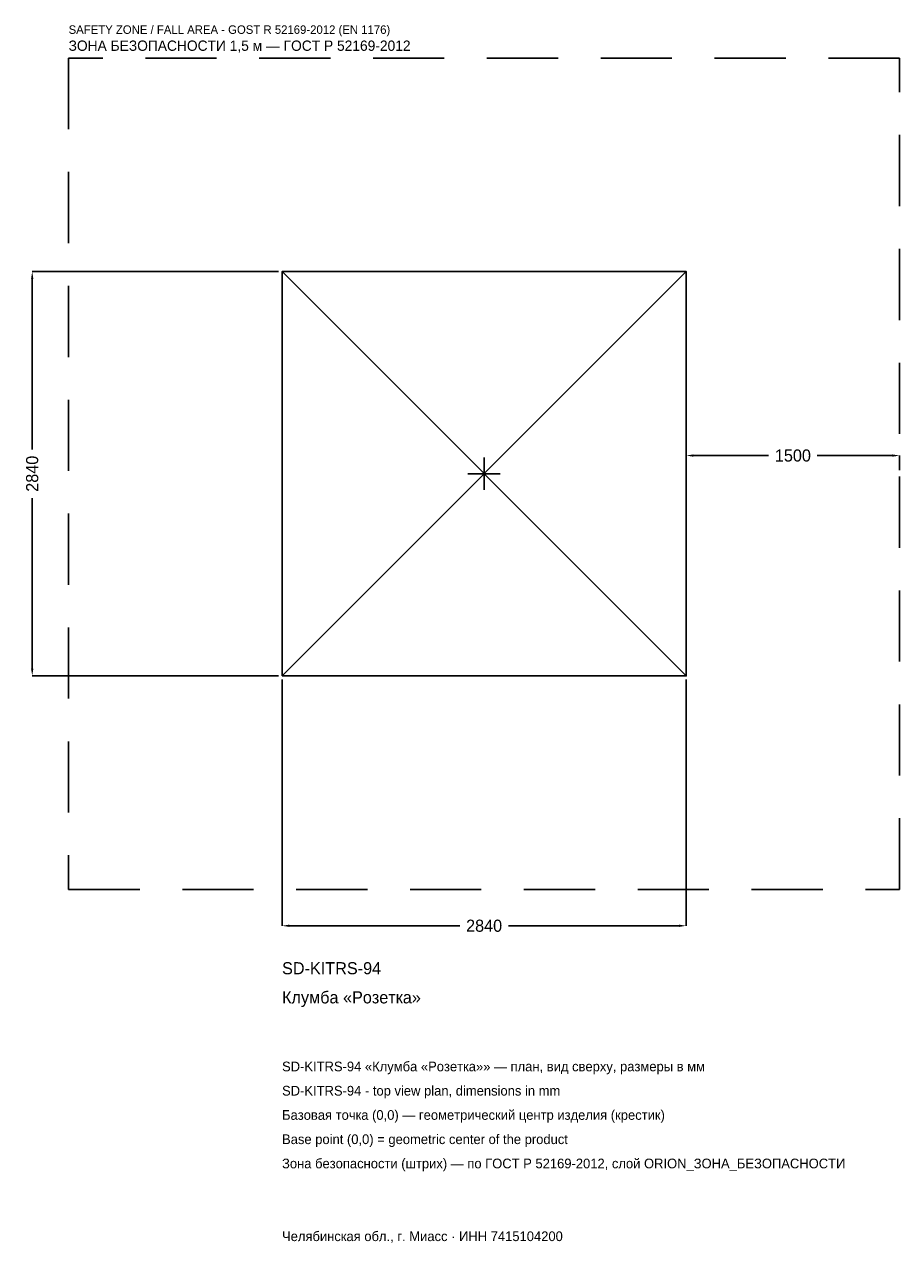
# Model space of a CAD drawing. Header units: metres. Extents: x -3231 to 2920, y -5408 to 3157.
import ezdxf

# ---------------------------------------------------------------- set-up
doc = ezdxf.new("R2010")
doc.units = ezdxf.units.M
doc.linetypes.add('DASHED', pattern=[800, 500, -300])
for name, color, linetype in [('ЗСК_ДАННЫЕ', 3, 'Continuous'), ('ЗСК_ЗОНА_БЕЗОПАСНОСТИ', 1, 'Continuous'), ('ЗСК_КОНТУР', 7, 'Continuous'), ('ЗСК_РАЗМЕРЫ', 8, 'Continuous')]:
    doc.layers.add(name, color=color, linetype=linetype)
doc.dimstyles.new('ORION', dxfattribs={"dimtxt": 85.2, "dimasz": 51.12, "dimexe": 1.25, "dimexo": 25.56, "dimtad": 1, "dimdec": 0, "dimcen": 2.5, "dimazin": 3, "dimtfac": 1, "dimtmove": 0, "dimatfit": 3})

# ---------------------------------------------------------------- blocks, each defined once
blk = doc.blocks.new('_CLOSEDFILLED')
at = {"color": 0, "linetype": 'BYBLOCK'}
blk.add_solid([(-1, 0.16), (0, 0), (-1, -0.16)], dxfattribs=at)
blk = doc.blocks.new('*D1')
for p, q in [((-1420, -1445.56), (-1420, -3175.6)), ((1420, -1445.56), (1420, -3175.6)), ((-1368.88, -3175.6), (-170.4, -3175.6)), ((170.4, -3175.6), (1368.88, -3175.6))]:
    blk.add_line(p, q)
at = {"layer": 'Defpoints'}
for p in [(-1420, -1420), (1420, -1420), (-1420, -3175.6)]:
    blk.add_point(p, dxfattribs=at)
at = {"layer": 'ЗСК_РАЗМЕРЫ', "xscale": 51.12, "yscale": 51.12, "rotation": 180}
blk.add_blockref('_CLOSEDFILLED', (-1420, -3175.6), dxfattribs=at)
at = {"layer": 'ЗСК_РАЗМЕРЫ', "xscale": 51.12, "yscale": 51.12}
blk.add_blockref('_CLOSEDFILLED', (1420, -3175.6), dxfattribs=at)
at = {"layer": 'ЗСК_РАЗМЕРЫ', "insert": (0, -3175.6), "char_height": 85.2, "attachment_point": 5}
blk.add_mtext('2840', dxfattribs=at)
blk = doc.blocks.new('*D2')
for p, q in [((-1445.56, 1420), (-3175.6, 1420)), ((-3175.6, 170.4), (-3175.6, 1368.88)), ((-3175.6, -1368.88), (-3175.6, -170.4)), ((-1445.56, -1420), (-3175.6, -1420))]:
    blk.add_line(p, q)
at = {"layer": 'Defpoints'}
for p in [(-1420, 1420), (-3175.6, -1420), (-1420, -1420)]:
    blk.add_point(p, dxfattribs=at)
at = {"layer": 'ЗСК_РАЗМЕРЫ', "xscale": 51.12, "yscale": 51.12}
for p, rotation in [((-3175.6, 1420), 90), ((-3175.6, -1420), 270)]:
    blk.add_blockref('_CLOSEDFILLED', p, dxfattribs=dict(at, rotation=rotation))
at = {"layer": 'ЗСК_РАЗМЕРЫ', "insert": (-3175.6, 0), "char_height": 85.2, "attachment_point": 5, "rotation": 90}
blk.add_mtext('2840', dxfattribs=at)
blk = doc.blocks.new('*D3')
for p, q in [((1420, 25.56), (1420, 127.8)), ((1471.12, 127.8), (1999.6, 127.8)), ((2340.4, 127.8), (2868.88, 127.8)), ((2920, 25.56), (2920, 127.8))]:
    blk.add_line(p, q)
at = {"layer": 'Defpoints'}
for p in [(1420, 127.8), (1420, 0), (2920, 0)]:
    blk.add_point(p, dxfattribs=at)
at = {"layer": 'ЗСК_РАЗМЕРЫ', "xscale": 51.12, "yscale": 51.12, "rotation": 180}
blk.add_blockref('_CLOSEDFILLED', (1420, 127.8), dxfattribs=at)
at = {"layer": 'ЗСК_РАЗМЕРЫ', "xscale": 51.12, "yscale": 51.12}
blk.add_blockref('_CLOSEDFILLED', (2920, 127.8), dxfattribs=at)
at = {"layer": 'ЗСК_РАЗМЕРЫ', "insert": (2170, 127.8), "char_height": 85.2, "attachment_point": 5}
blk.add_mtext('1500', dxfattribs=at)
blk = doc.blocks.new('ОРИОН SD-KITRS-94 Клумба Розетка')
at = {"layer": 'ЗСК_ЗОНА_БЕЗОПАСНОСТИ', "linetype": 'DASHED'}
blk.add_lwpolyline([(-2920, -2920), (2920, -2920), (2920, 2920), (-2920, 2920)], close=True, dxfattribs=at)
at = {"layer": 'ЗСК_КОНТУР'}
for p, q in [((-1420, -1420), (1420, 1420)), ((-1420, 1420), (1420, -1420))]:
    blk.add_line(p, q, dxfattribs=at)
blk.add_lwpolyline([(-1420, -1420), (1420, -1420), (1420, 1420), (-1420, 1420)], close=True, dxfattribs=at)
at = {"layer": 'ЗСК_РАЗМЕРЫ'}
for p, q in [((0, -113.6), (0, 113.6)), ((-113.6, 0), (113.6, 0))]:
    blk.add_line(p, q, dxfattribs=at)
at = {"layer": 'ЗСК_ДАННЫЕ'}
for tag, p in [('АРТИКУЛ', (-1420, -3516.4)), ('НАИМЕНОВАНИЕ', (-1420, -3720.88))]:
    blk.add_attdef(tag, p, '', height=85.2, dxfattribs=at)
at = {"layer": 'ЗСК_ДАННЫЕ', "flags": 1}
for tag, p in [('ПРОИЗВОДИТЕЛЬ', (-1420, -3925.36)), ('ТЕЛЕФОН', (-1420, -4129.84)), ('САЙТ', (-1420, -4538.8)), ('АДРЕС', (-1420, -4743.28)), ('РЕКВИЗИТЫ', (-1420, -4947.76)), ('ГАБАРИТЫ', (-1420, -5152.24)), ('ЗОНА_БЕЗОПАСНОСТИ', (-1420, -5356.72))]:
    blk.add_attdef(tag, p, '', height=85.2, dxfattribs=at)
at = {"layer": 'ЗСК_ЗОНА_БЕЗОПАСНОСТИ', "color": 1}
for s, height, p in [('SAFETY ZONE / FALL AREA - GOST R 52169-2012 (EN 1176)', 59.64, (-2920, 3090.4)), ('ЗОНА БЕЗОПАСНОСТИ 1,5 м — ГОСТ Р 52169-2012', 72.42, (-2920, 2971.12))]:
    blk.add_text(s, height=height, dxfattribs=at).set_placement(p)
at = {"layer": 'ЗСК_РАЗМЕРЫ'}
dim = blk.add_linear_dim(base=(-3175.6, -1420), p1=(-1420, -1420), p2=(-1420, 1420), angle=90, dimstyle='ORION', dxfattribs=at)
dim.commit()
dim.dimension.update_dxf_attribs({"geometry": '*D2', "text_midpoint": (-3175.6, 0)})
for base, p1, p2, picture, middle in [((1420, 127.8), (1420, 0), (2920, 0), '*D3', (2170, 127.8)), ((-1420, -3175.6), (-1420, -1420), (1420, -1420), '*D1', (0, -3175.6))]:
    dim = blk.add_linear_dim(base=base, p1=p1, p2=p2, dimstyle='ORION', dxfattribs=at)
    dim.commit()
    dim.dimension.update_dxf_attribs({"geometry": picture, "text_midpoint": middle})

msp = doc.modelspace()

# ---------------------------------------------------------------- block references
msp.add_blockref('ОРИОН SD-KITRS-94 Клумба Розетка', (0, 0)).add_auto_attribs({'АРТИКУЛ': 'SD-KITRS-94', 'НАИМЕНОВАНИЕ': 'Клумба «Розетка»'})

# ---------------------------------------------------------------- texts
at = {"layer": 'ЗСК_ДАННЫЕ', "color": 3}
for s, p in [('SD-KITRS-94 «Клумба «Розетка»» — план, вид сверху, размеры в мм', (-1420, -4198)), ('SD-KITRS-94 - top view plan, dimensions in mm', (-1420, -4368.4)), ('Челябинская обл., г. Миасс · ИНН 7415104200', (-1420, -5390.8))]:
    msp.add_text(s, height=68.16, dxfattribs=at).set_placement(p)
at = {"layer": 'ЗСК_ДАННЫЕ', "color": 7}
for s, p in [('Базовая точка (0,0) — геометрический центр изделия (крестик)', (-1420, -4538.8)), ('Base point (0,0) = geometric center of the product', (-1420, -4709.2))]:
    msp.add_text(s, height=68.16, dxfattribs=at).set_placement(p)
at = {"layer": 'ЗСК_ДАННЫЕ', "color": 1}
msp.add_text('Зона безопасности (штрих) — по ГОСТ Р 52169-2012, слой ORION_ЗОНА_БЕЗОПАСНОСТИ', height=68.16, dxfattribs=at).set_placement((-1420, -4879.6))

doc.saveas('drawing.dxf')
